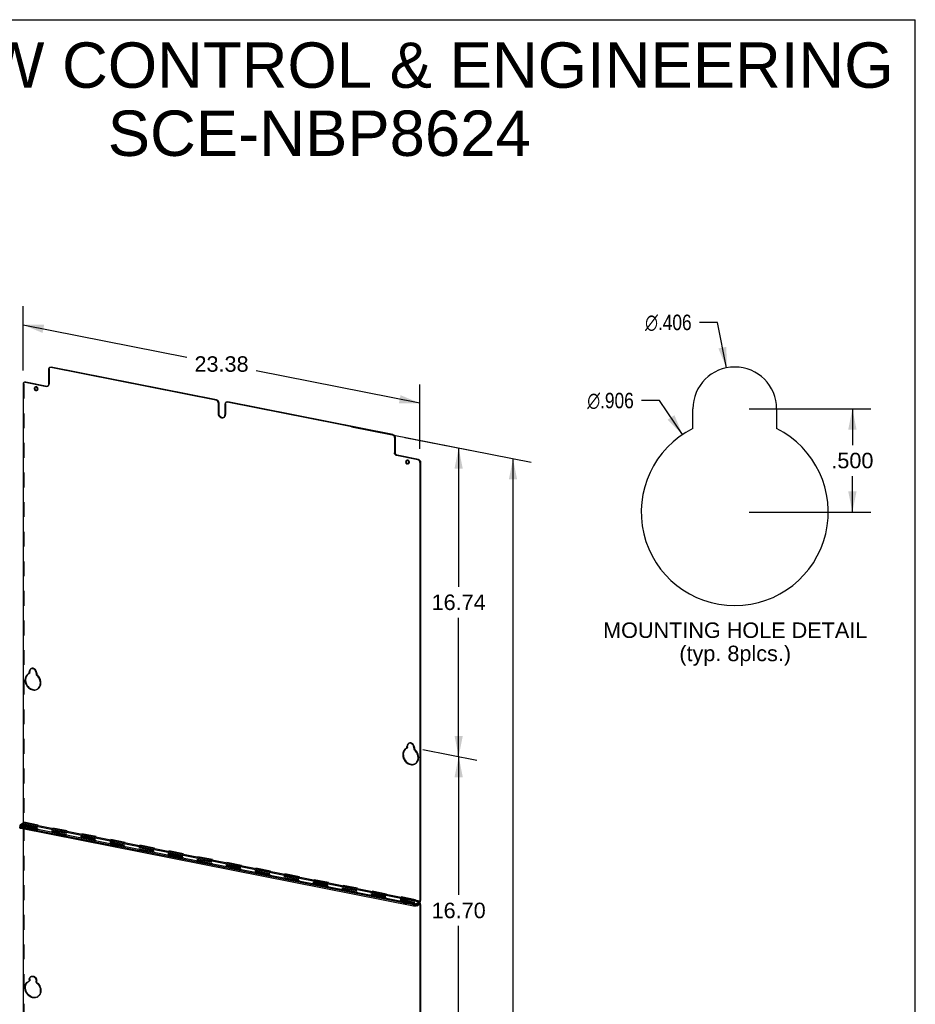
# Model space of a CAD drawing. Header units: inches. Extents: x 0 to 89, y 0 to 116.
# Tile 5 of 5: x 44 to 89, y 66 to 116. Entities that reach past the tile are written whole.
import ezdxf

# ---------------------------------------------------------------- set-up
doc = ezdxf.new("R2010")
doc.units = ezdxf.units.IN
doc.header["$LTSCALE"] = 7.547758
doc.header["$MEASUREMENT"] = 0
doc.linetypes.add('HIDDEN', pattern=[0.2, 0.1, -0.1])
doc.layers.get('0').update_dxf_attribs({"linetype": 'CONTINUOUS'})
doc.layers.add('DEFAULT_2', color=8, linetype='HIDDEN')
doc.layers.add('DIMENSIONS', color=7, linetype='CONTINUOUS')
doc.styles.get("Standard").update_dxf_attribs({"font": 'arial.ttf'})
doc.styles.add('TEXTSTYLE_1', font='gdt', dxfattribs={"width": 0.8})
doc.dimstyles.new('DIMSTYLE_1', dxfattribs={"dimtxt": 0.789474, "dimasz": 1.052632, "dimexe": 0.09, "dimexo": 0.07, "dimgap": 0.0375, "dimtad": 0, "dimtih": 1, "dimtoh": 1, "dimdec": 3, "dimlfac": 0.095, "dimzin": 4, "dimdsep": 46, "dimtxsty": 'Standard', "dimblk": '_FILLED', "dimblk1": '_FILLED', "dimblk2": '_FILLED', "dimcen": 0.09, "dimadec": 3, "dimazin": 1, "dimtfac": 1, "dimtdec": 3, "dimtofl": 0, "dimtmove": 0, "dimatfit": 3, "dimldrblk": '_FILLED', "dimfxl": 0, "dimtolj": 1, "dimtzin": 4, "dimarcsym": 0})
doc.dimstyles.new('DIMSTYLE_2', dxfattribs={"dimtxt": 0.789474, "dimasz": 1.052632, "dimexe": 0.09, "dimexo": 0.07, "dimgap": 0.09, "dimtad": 0, "dimtih": 1, "dimtoh": 1, "dimdec": 3, "dimlfac": 0.095, "dimzin": 4, "dimdsep": 46, "dimtxsty": 'Standard', "dimblk": '_FILLED', "dimblk1": '_FILLED', "dimblk2": '_FILLED', "dimcen": 0.09, "dimadec": 3, "dimazin": 1, "dimtfac": 1, "dimtdec": 3, "dimtofl": 0, "dimtmove": 0, "dimatfit": 1, "dimldrblk": '_FILLED', "dimfxl": 0, "dimtolj": 1, "dimtzin": 4, "dimarcsym": 0})
doc.dimstyles.new('DIMSTYLE_3', dxfattribs={"dimtxt": 0.789474, "dimasz": 1.052632, "dimexe": 0.09, "dimexo": 0.07, "dimgap": 0.0375, "dimtad": 0, "dimtih": 1, "dimtoh": 1, "dimzin": 4, "dimdsep": 46, "dimtxsty": 'Standard', "dimblk": '_FILLED', "dimblk1": '_FILLED', "dimblk2": '_FILLED', "dimcen": 0.09, "dimadec": 3, "dimazin": 1, "dimtfac": 1, "dimtdec": 3, "dimtofl": 0, "dimtmove": 0, "dimatfit": 3, "dimldrblk": '_FILLED', "dimfxl": 0, "dimtolj": 1, "dimtzin": 4, "dimarcsym": 0})

# ---------------------------------------------------------------- blocks, each defined once
blk = doc.blocks.new('_FILLED')
at = {"color": 0, "linetype": 'ByBlock'}
blk.add_solid([(0, 0), (-1, 0.2), (-1, -0.2)], dxfattribs=at)
blk = doc.blocks.new('*D1')
at = {"layer": 'DIMENSIONS', "color": 2, "linetype": 'Continuous'}
for p, q in [((81, 95.941), (87.211, 95.941)), ((86.264, 95.941), (86.264, 94.099)), ((86.264, 90.678), (86.264, 92.52)), ((81, 90.678), (87.211, 90.678))]:
    blk.add_line(p, q, dxfattribs=at)
at = {"layer": 'DIMENSIONS', "color": 2, "linetype": 'Continuous', "xscale": 1.0526315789, "yscale": 1.0526315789, "zscale": 1.0526315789}
for p, rotation in [((86.264, 95.941), 90), ((86.264, 90.678), 270)]:
    blk.add_blockref('_FILLED', p, dxfattribs=dict(at, rotation=rotation))
at = {"layer": 'DIMENSIONS', "color": 2, "linetype": 'Continuous', "insert": (86.264, 93.704), "char_height": 0.7895, "width": 2.14537, "attachment_point": 2, "line_spacing_factor": 0.9}
blk.add_mtext('.500', dxfattribs=at)
blk = doc.blocks.new('*D2')
at = {"layer": 'DIMENSIONS', "color": 2, "linetype": 'Continuous'}
for p, q in [((79.378, 100.354), (78.457, 100.354)), ((79.843, 98.036), (79.378, 100.354))]:
    blk.add_line(p, q, dxfattribs=at)
at = {"layer": 'DIMENSIONS', "color": 2, "linetype": 'Continuous', "xscale": 1.0526315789, "yscale": 1.0526315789, "zscale": 1.0526315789, "rotation": 281.3363882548}
blk.add_blockref('_FILLED', (79.843, 98.036), dxfattribs=at)
at = {"layer": 'DIMENSIONS', "color": 2, "linetype": 'Continuous', "insert": (78.063, 100.749), "char_height": 0.78947, "width": 3.198, "attachment_point": 3, "line_spacing_factor": 0.9, "style": 'TEXTSTYLE_1'}
blk.add_mtext('{\\fgdt;n}\\fArial;.406', dxfattribs=at)
blk = doc.blocks.new('*D3')
at = {"layer": 'DIMENSIONS', "color": 2, "linetype": 'Continuous'}
for p, q in [((76.429, 96.37), (75.508, 96.37)), ((77.599, 94.633), (76.429, 96.37))]:
    blk.add_line(p, q, dxfattribs=at)
at = {"layer": 'DIMENSIONS', "color": 2, "linetype": 'Continuous', "xscale": 1.0526315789, "yscale": 1.0526315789, "zscale": 1.0526315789, "rotation": 303.9680842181}
blk.add_blockref('_FILLED', (77.599, 94.633), dxfattribs=at)
at = {"layer": 'DIMENSIONS', "color": 2, "linetype": 'Continuous', "insert": (75.113, 96.765), "char_height": 0.78947, "width": 3.198, "attachment_point": 3, "line_spacing_factor": 0.9, "style": 'TEXTSTYLE_1'}
blk.add_mtext('{\\fgdt;n}\\fArial;.906', dxfattribs=at)
blk = doc.blocks.new('*D11')
at = {"layer": 'DIMENSIONS', "color": 2, "linetype": 'Continuous'}
for p, q in [((64.358, 78.574), (67.109, 78.031)), ((66.18, 78.214), (66.18, 71.157)), ((66.18, 62.521), (66.18, 69.578)), ((64.358, 62.881), (67.109, 62.338))]:
    blk.add_line(p, q, dxfattribs=at)
at = {"layer": 'DIMENSIONS', "color": 2, "linetype": 'Continuous', "xscale": 1.0526315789, "yscale": 1.0526315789, "zscale": 1.0526315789}
for p, rotation in [((66.18, 78.214), 90), ((66.18, 62.521), 270)]:
    blk.add_blockref('_FILLED', p, dxfattribs=dict(at, rotation=rotation))
at = {"layer": 'DIMENSIONS', "color": 2, "linetype": 'Continuous', "insert": (66.18, 70.762), "char_height": 0.7895, "width": 2.75876, "attachment_point": 2, "line_spacing_factor": 0.9}
blk.add_mtext('16.70', dxfattribs=at)
blk = doc.blocks.new('*D13')
at = {"layer": 'DIMENSIONS', "color": 2, "linetype": 'Continuous'}
for p, q in [((60.713, 95.028), (69.881, 93.218)), ((68.952, 93.402), (68.952, 57.05)), ((68.952, 14.467), (68.952, 55.472)), ((60.644, 16.108), (69.881, 14.284))]:
    blk.add_line(p, q, dxfattribs=at)
at = {"layer": 'DIMENSIONS', "color": 2, "linetype": 'Continuous', "xscale": 1.0526315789, "yscale": 1.0526315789, "zscale": 1.0526315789}
for p, rotation in [((68.952, 93.402), 90), ((68.952, 14.467), 270)]:
    blk.add_blockref('_FILLED', p, dxfattribs=dict(at, rotation=rotation))
at = {"layer": 'DIMENSIONS', "color": 2, "linetype": 'Continuous', "insert": (68.952, 56.656), "char_height": 0.7895, "width": 2.75876, "attachment_point": 2, "line_spacing_factor": 0.9}
blk.add_mtext('84.00', dxfattribs=at)
blk = doc.blocks.new('*D15')
at = {"layer": 'DIMENSIONS', "color": 2, "linetype": 'Continuous'}
for p, q in [((63.438, 94.49), (67.109, 93.765)), ((66.18, 93.949), (66.18, 86.871)), ((66.18, 78.214), (66.18, 85.292)), ((64.358, 78.574), (67.109, 78.031))]:
    blk.add_line(p, q, dxfattribs=at)
at = {"layer": 'DIMENSIONS', "color": 2, "linetype": 'Continuous', "xscale": 1.0526315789, "yscale": 1.0526315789, "zscale": 1.0526315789}
for p, rotation in [((66.18, 93.949), 90), ((66.18, 78.214), 270)]:
    blk.add_blockref('_FILLED', p, dxfattribs=dict(at, rotation=rotation))
at = {"layer": 'DIMENSIONS', "color": 2, "linetype": 'Continuous', "insert": (66.18, 86.476), "char_height": 0.7895, "width": 2.75876, "attachment_point": 2, "line_spacing_factor": 0.9}
blk.add_mtext('16.74', dxfattribs=at)
blk = doc.blocks.new('*D16')
at = {"layer": 'DIMENSIONS', "color": 2, "linetype": 'Continuous'}
for p, q in [((43.964, 97.901), (43.964, 101.177)), ((43.964, 100.229), (52.311, 98.581)), ((64.207, 96.232), (55.859, 97.88)), ((64.207, 93.903), (64.207, 97.179))]:
    blk.add_line(p, q, dxfattribs=at)
at = {"layer": 'DIMENSIONS', "color": 2, "linetype": 'Continuous', "xscale": 1.0526315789, "yscale": 1.0526315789, "zscale": 1.0526315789}
for p, rotation in [((43.964, 100.229), 168.8297705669), ((64.207, 96.232), 348.8297705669)]:
    blk.add_blockref('_FILLED', p, dxfattribs=dict(at, rotation=rotation))
at = {"layer": 'DIMENSIONS', "color": 2, "linetype": 'Continuous', "insert": (54.085, 98.625), "char_height": 0.7895, "width": 2.75876, "attachment_point": 2, "line_spacing_factor": 0.9}
blk.add_mtext('23.38', dxfattribs=at)

msp = doc.modelspace()

# ---------------------------------------------------------------- linework, layer by layer
at = {"color": 7, "linetype": 'Continuous'}
for p, q in [((0, 115.7895), (89.4737, 115.7895)), ((89.4737, 0), (89.4737, 115.7895)), ((45.2627, 97.9618), (45.2627, 97.1866)), ((45.3108, 98.0499), (45.3073, 98.0479)), ((45.3295, 98.0572), (45.3108, 98.0499)), ((45.371, 98.0579), (45.401, 98.0757)), ((53.8013, 96.3932), (45.371, 98.0579)), ((43.9637, 97.2082), (43.9637, 74.8599)), ((44.0118, 97.2963), (44.0082, 97.2943)), ((44.0305, 97.3035), (44.0118, 97.2963)), ((44.0719, 97.3043), (44.1019, 97.322)), ((44.0719, 97.3043), (45.1545, 97.0905)), ((44.534, 96.9982), (44.5318, 96.9785)), ((44.5779, 97.0489), (44.5653, 97.0433)), ((44.5951, 97.0522), (44.5779, 97.0489)), ((44.6924, 96.9267), (44.6946, 96.9464)), ((45.1845, 97.1083), (45.1545, 97.0905)), ((45.176, 97.0887), (45.1545, 97.0905)), ((45.231, 97.1098), (45.2181, 97.1005)), ((44.6611, 96.8816), (44.6639, 96.8834)), ((53.8013, 96.3932), (53.8313, 96.411)), ((53.8228, 96.3866), (53.8013, 96.3932)), ((53.9095, 96.2544), (53.9073, 96.2781)), ((53.9095, 96.2544), (53.9395, 96.2722)), ((53.9095, 96.2544), (53.9095, 95.7141)), ((54.2611, 96.185), (54.2611, 95.6446)), ((54.3093, 96.2731), (54.3057, 96.2711)), ((54.328, 96.2803), (54.3093, 96.2731)), ((54.3694, 96.281), (54.3994, 96.2988)), ((62.7997, 94.6163), (54.3694, 96.281)), ((78.1263, 94.941), (78.1263, 95.9413)), ((82.4, 95.9413), (82.4, 94.941)), ((53.9395, 95.7318), (53.9095, 95.7141)), ((53.9095, 95.7141), (53.9123, 95.6799)), ((54.1888, 95.5047), (54.1983, 95.511)), ((62.7997, 94.6163), (62.8297, 94.6341)), ((62.8212, 94.6097), (62.7997, 94.6163)), ((62.908, 94.4775), (62.9058, 94.5013)), ((62.908, 94.4775), (62.938, 94.4953)), ((62.908, 94.4775), (62.908, 93.7023)), ((62.938, 93.72), (62.908, 93.7023)), ((63.0462, 93.5812), (63.0162, 93.5634)), ((64.0988, 93.3497), (63.0162, 93.5634)), ((63.4783, 93.2574), (63.4761, 93.2377)), ((63.5222, 93.3081), (63.5096, 93.3025)), ((63.5394, 93.3113), (63.5222, 93.3081)), ((63.6054, 93.1407), (63.6082, 93.1425)), ((63.6367, 93.1859), (63.6389, 93.2055)), ((64.0988, 93.3497), (64.1288, 93.3674)), ((64.1203, 93.343), (64.0988, 93.3497)), ((64.207, 93.2108), (64.2048, 93.2346)), ((64.207, 93.2108), (64.237, 93.2286)), ((64.207, 93.2108), (64.207, 70.8626)), ((44.2643, 82.4467), (44.22, 82.4248)), ((44.2643, 82.4467), (44.2943, 82.4645)), ((44.2778, 82.5727), (44.275, 82.5396)), ((44.305, 82.5574), (44.275, 82.5396)), ((44.275, 82.4674), (44.275, 82.5396)), ((44.275, 82.4674), (44.305, 82.4851)), ((44.3629, 82.6875), (44.3474, 82.6795)), ((44.6266, 82.4702), (44.6266, 82.3979)), ((44.668, 81.6377), (44.6817, 81.6454)), ((63.632, 78.8825), (63.6164, 78.8746)), ((63.5334, 78.6417), (63.489, 78.6198)), ((63.5334, 78.6417), (63.5634, 78.6595)), ((63.5469, 78.7677), (63.5441, 78.7347)), ((63.5741, 78.7524), (63.5441, 78.7347)), ((63.5441, 78.6624), (63.5441, 78.7347)), ((63.5441, 78.6624), (63.5741, 78.6802)), ((63.8957, 78.6652), (63.8957, 78.593)), ((63.937, 77.8327), (63.9507, 77.8404)), ((43.9637, 74.8599), (64.207, 70.8626)), ((43.9377, 74.7957), (43.8062, 74.7178)), ((43.8153, 74.6704), (43.8317, 74.6644)), ((43.8317, 74.5516), (43.8153, 74.5576)), ((43.8317, 74.6644), (43.8519, 74.6594)), ((43.8519, 74.5466), (43.8317, 74.5516)), ((43.8519, 74.5466), (43.8519, 74.6594)), ((63.8788, 70.7048), (43.8519, 74.6594)), ((63.8788, 70.592), (43.8519, 74.5466)), ((43.9377, 74.7957), (64.181, 70.7983)), ((43.9637, 74.5245), (43.9637, 61.9984)), ((44.5172, 74.5859), (44.4962, 74.5856)), ((63.4615, 70.845), (63.4405, 70.8448)), ((64.181, 70.7983), (64.0495, 70.7204)), ((64.181, 70.6855), (64.181, 70.7983)), ((64.237, 70.8803), (64.207, 70.8626)), ((63.8788, 70.592), (63.8788, 70.7048)), ((64.0495, 70.6076), (64.0495, 70.7204)), ((64.0495, 70.6076), (64.181, 70.6855)), ((64.1451, 70.6643), (64.207, 70.6521)), ((64.1879, 70.6878), (64.181, 70.6855)), ((64.1911, 70.6877), (64.1879, 70.6878)), ((64.237, 70.6699), (64.207, 70.6521)), ((64.207, 70.6521), (64.207, 58.001)), ((44.275, 66.8468), (44.2786, 66.884)), ((44.305, 66.8646), (44.275, 66.8468)), ((44.275, 66.8468), (44.275, 66.7745)), ((44.275, 66.7745), (44.305, 66.7923)), ((44.2786, 66.884), (44.2884, 66.9171)), ((44.2884, 66.9171), (44.3047, 66.9468)), ((44.3474, 66.9866), (44.3532, 66.9899)), ((44.22, 66.7319), (44.2616, 66.7525)), ((44.2812, 66.7641), (44.2916, 66.7702)), ((44.6266, 66.7051), (44.6266, 66.7773)), ((44.6817, 65.9525), (44.6371, 65.9309)), ((44.7788, 66.0439), (44.7389, 65.9966))]:
    msp.add_line(p, q, dxfattribs=at)
at = {"color": 3, "linetype": 'Continuous'}
for p, q in [((45.3373, 98.0657), (45.3408, 98.0677)), ((45.3795, 98.0775), (45.401, 98.0757)), ((53.8313, 96.411), (45.401, 98.0757)), ((44.0382, 97.3121), (44.0418, 97.3141)), ((44.0804, 97.3239), (44.1019, 97.322)), ((44.1019, 97.322), (45.1845, 97.1083)), ((44.564, 97.016), (44.5618, 96.9963)), ((44.5698, 96.9564), (44.5796, 96.9378)), ((53.9395, 96.2722), (53.9395, 95.7318)), ((54.3357, 96.2888), (54.3393, 96.2908)), ((54.3779, 96.3006), (54.3994, 96.2988)), ((62.8297, 94.6341), (54.3994, 96.2988)), ((53.9395, 95.7318), (53.9423, 95.6977)), ((62.938, 94.4953), (62.938, 93.72)), ((62.938, 93.72), (62.9402, 93.6963)), ((63.0247, 93.5878), (63.0462, 93.5812)), ((64.1288, 93.3674), (63.0462, 93.5812)), ((63.5083, 93.2751), (63.5061, 93.2555)), ((63.5141, 93.2155), (63.5239, 93.1969)), ((64.237, 93.2286), (64.237, 70.8803)), ((44.2006, 82.4062), (44.1636, 82.3658)), ((44.305, 82.4851), (44.305, 82.5574)), ((44.6479, 81.6348), (44.6941, 81.6539)), ((63.4697, 78.6012), (63.4327, 78.5609)), ((63.5741, 78.6802), (63.5741, 78.7524)), ((63.9169, 77.8298), (63.9632, 77.8489)), ((43.8024, 74.6211), (43.7937, 74.6289)), ((43.8519, 74.603), (43.8317, 74.608)), ((63.8788, 70.6484), (43.8519, 74.603)), ((44.5102, 74.5933), (44.4892, 74.5931)), ((63.4545, 70.8525), (63.4335, 70.8522)), ((64.2367, 70.8698), (64.237, 70.8803)), ((64.181, 70.7419), (64.0495, 70.664)), ((64.181, 70.7419), (64.1865, 70.7457)), ((64.2121, 70.7426), (64.2027, 70.7466)), ((64.2121, 70.7781), (64.2165, 70.7869)), ((64.237, 70.6699), (64.2359, 70.6901)), ((64.237, 70.6699), (64.237, 58.0188)), ((44.305, 66.8646), (44.3086, 66.9017)), ((44.305, 66.8646), (44.305, 66.7923)), ((44.3086, 66.9017), (44.3184, 66.9349)), ((44.1515, 66.6561), (44.1909, 66.704)), ((44.1909, 66.704), (44.2333, 66.7385))]:
    msp.add_line(p, q, dxfattribs=at)
at = {"color": 7, "linetype": 'Continuous'}
for points in [[(45.3073, 98.0479), (45.2944, 98.0386), (45.281, 98.0234), (45.2709, 98.0052), (45.2649, 97.9847), (45.2627, 97.9618)], [(45.371, 98.0579), (45.3495, 98.0598), (45.3295, 98.0572)], [(44.0082, 97.2943), (43.9954, 97.285), (43.982, 97.2698), (43.9719, 97.2515), (43.9659, 97.2311), (43.9637, 97.2082)], [(44.0719, 97.3043), (44.0504, 97.3061), (44.0305, 97.3035)], [(44.5318, 96.9785), (44.534, 96.958), (44.5398, 96.9386), (44.5496, 96.92)], [(44.5653, 97.0433), (44.5624, 97.0415), (44.5496, 97.03), (44.5398, 97.0153), (44.534, 96.9982)], [(44.5496, 96.92), (44.5624, 96.9034), (44.5779, 96.8899), (44.5951, 96.8799), (44.6132, 96.8742)], [(44.6946, 96.9464), (44.6924, 96.9669), (44.6865, 96.9863), (44.6768, 97.0049), (44.6639, 97.0215), (44.6485, 97.035), (44.6313, 97.045), (44.6132, 97.0507), (44.5951, 97.0522)], [(44.6639, 96.8834), (44.6768, 96.8949), (44.6865, 96.9096), (44.6924, 96.9267)], [(45.2181, 97.1005), (45.2146, 97.0985), (45.1959, 97.0913), (45.176, 97.0887)], [(45.2627, 97.1866), (45.2605, 97.1637), (45.2545, 97.1433), (45.2444, 97.125), (45.231, 97.1098)], [(44.6132, 96.8742), (44.6313, 96.8728), (44.6485, 96.876), (44.6611, 96.8816)], [(53.8778, 96.3437), (53.8614, 96.3615), (53.8427, 96.3761), (53.8228, 96.3866)], [(53.9073, 96.2781), (53.9013, 96.301), (53.8912, 96.3232), (53.8778, 96.3437)], [(54.3057, 96.2711), (54.2928, 96.2617), (54.2794, 96.2466), (54.2694, 96.2283), (54.2634, 96.2078), (54.2611, 96.185)], [(54.3694, 96.281), (54.3479, 96.2829), (54.328, 96.2803)], [(53.9123, 95.6799), (53.9201, 95.6467), (53.9331, 95.6141), (53.9507, 95.5833), (53.9724, 95.5556), (53.9974, 95.5315), (54.0252, 95.512), (54.0548, 95.4975), (54.0853, 95.4887), (54.1159, 95.4855), (54.1454, 95.4883)], [(54.1454, 95.4883), (54.1732, 95.4968), (54.1888, 95.5047)], [(54.1983, 95.511), (54.22, 95.5301), (54.2375, 95.5539), (54.2505, 95.5815)], [(54.2505, 95.5815), (54.2583, 95.6116), (54.2611, 95.6446)], [(62.8763, 94.5668), (62.8598, 94.5846), (62.8411, 94.5992), (62.8212, 94.6097)], [(62.9058, 94.5013), (62.8997, 94.5241), (62.8897, 94.5463), (62.8763, 94.5668)], [(62.9162, 93.6557), (62.9102, 93.6785), (62.908, 93.7023)], [(62.9748, 93.5805), (62.9561, 93.5951), (62.9397, 93.6129), (62.9263, 93.6334), (62.9162, 93.6557)], [(63.0162, 93.5634), (62.9947, 93.5701), (62.9748, 93.5805)], [(63.4761, 93.2377), (63.4783, 93.2171), (63.4841, 93.1978), (63.4939, 93.1791)], [(63.5096, 93.3025), (63.5067, 93.3007), (63.4939, 93.2892), (63.4841, 93.2744), (63.4783, 93.2574)], [(63.4939, 93.1791), (63.5067, 93.1626), (63.5222, 93.1491), (63.5394, 93.1391), (63.5575, 93.1334)], [(63.6389, 93.2055), (63.6367, 93.2261), (63.6308, 93.2455), (63.6211, 93.2641), (63.6082, 93.2806), (63.5928, 93.2942), (63.5756, 93.3042), (63.5575, 93.3099), (63.5394, 93.3113)], [(63.5575, 93.1334), (63.5756, 93.1319), (63.5928, 93.1351), (63.6054, 93.1407)], [(63.6082, 93.1425), (63.6211, 93.154), (63.6308, 93.1688), (63.6367, 93.1859)], [(64.1753, 93.3001), (64.1589, 93.3179), (64.1402, 93.3325), (64.1203, 93.343)], [(64.2048, 93.2346), (64.1988, 93.2574), (64.1887, 93.2797), (64.1753, 93.3001)], [(44.1706, 82.3884), (44.1336, 82.3481), (44.1032, 82.3011), (44.0804, 82.2484), (44.0655, 82.1911), (44.0589, 82.1304), (44.0606, 82.0678), (44.0709, 82.0044), (44.0891, 81.9417), (44.1152, 81.881), (44.1485, 81.8235), (44.1883, 81.7707), (44.2337, 81.7234), (44.2838, 81.683), (44.3374, 81.65), (44.3935, 81.6254), (44.4508, 81.6094), (44.5081, 81.6027), (44.5642, 81.6052), (44.6179, 81.617), (44.668, 81.6377)], [(44.22, 82.4248), (44.2132, 82.4207), (44.1706, 82.3884)], [(44.2643, 82.4467), (44.2654, 82.4474), (44.2687, 82.4502), (44.2714, 82.4537), (44.2734, 82.4579), (44.2746, 82.4624), (44.275, 82.4674)], [(44.2986, 82.6303), (44.2856, 82.6028), (44.2778, 82.5727)], [(44.3474, 82.6795), (44.3378, 82.6733), (44.3161, 82.6541), (44.2986, 82.6303)], [(44.6266, 82.4702), (44.6238, 82.5044), (44.616, 82.5376), (44.603, 82.5702), (44.5855, 82.601), (44.5638, 82.6287), (44.5387, 82.6528), (44.5109, 82.6723), (44.4813, 82.6868), (44.4508, 82.6956), (44.4203, 82.6988), (44.3907, 82.696), (44.3629, 82.6875)], [(44.6266, 82.3979), (44.627, 82.3928), (44.6282, 82.3878), (44.6302, 82.3829), (44.6329, 82.3783), (44.6362, 82.3742), (44.6401, 82.3706)], [(44.7531, 81.7041), (44.7864, 81.7484), (44.8125, 81.7988), (44.8308, 81.8543), (44.841, 81.9137), (44.8427, 81.9757), (44.8361, 82.0389), (44.8212, 82.1021), (44.7984, 82.1638), (44.768, 82.2228), (44.731, 82.2777), (44.6884, 82.3268), (44.6401, 82.3706)], [(44.6817, 81.6454), (44.7133, 81.667), (44.7531, 81.7041)], [(63.6164, 78.8746), (63.6069, 78.8683), (63.5852, 78.8492), (63.5677, 78.8254)], [(63.8957, 78.6652), (63.8929, 78.6994), (63.8851, 78.7326), (63.8721, 78.7652), (63.8545, 78.796), (63.8328, 78.8237), (63.8078, 78.8478), (63.78, 78.8673), (63.7504, 78.8818), (63.7199, 78.8906), (63.6893, 78.8938), (63.6598, 78.891), (63.632, 78.8825)], [(63.4397, 78.5834), (63.4027, 78.5431), (63.3723, 78.4961), (63.3495, 78.4434), (63.3345, 78.3861), (63.328, 78.3255), (63.3297, 78.2628), (63.3399, 78.1994), (63.3582, 78.1367), (63.3843, 78.076), (63.4175, 78.0185), (63.4574, 77.9657), (63.5027, 77.9185), (63.5528, 77.878), (63.6065, 77.845), (63.6626, 77.8204), (63.7199, 77.8044), (63.7772, 77.7978), (63.8333, 77.8002), (63.8869, 77.812), (63.937, 77.8327)], [(63.489, 78.6198), (63.4822, 78.6157), (63.4397, 78.5834)], [(63.5334, 78.6417), (63.5345, 78.6424), (63.5378, 78.6452), (63.5404, 78.6488), (63.5424, 78.6529), (63.5436, 78.6574), (63.5441, 78.6624)], [(63.5677, 78.8254), (63.5547, 78.7978), (63.5469, 78.7677)], [(63.8957, 78.593), (63.8961, 78.5878), (63.8973, 78.5828), (63.8993, 78.5779), (63.902, 78.5733), (63.9052, 78.5692), (63.9091, 78.5656)], [(64.0222, 77.8991), (64.0554, 77.9435), (64.0816, 77.9938), (64.0998, 78.0494), (64.11, 78.1087), (64.1118, 78.1707), (64.1052, 78.2339), (64.0902, 78.2971), (64.0675, 78.3589), (64.0371, 78.4178), (64, 78.4728), (63.9575, 78.5218), (63.9091, 78.5656)], [(63.9507, 77.8404), (63.9824, 77.862), (64.0222, 77.8991)], [(43.9637, 74.8599), (43.9631, 74.8499), (43.9617, 74.84), (43.9593, 74.8302), (43.9561, 74.8209), (43.9521, 74.8125), (43.9476, 74.8053), (43.9428, 74.7997), (43.9377, 74.7957)], [(43.8062, 74.7178), (43.796, 74.71), (43.7905, 74.702), (43.7895, 74.6964)], [(43.7895, 74.6964), (43.7898, 74.6936), (43.7937, 74.6853), (43.8024, 74.6775), (43.8153, 74.6704)], [(43.8153, 74.5576), (43.8024, 74.5647), (43.7937, 74.5726), (43.7898, 74.5808), (43.7895, 74.5836)], [(44.4092, 74.6177), (44.4094, 74.6201), (44.4133, 74.6269), (44.4218, 74.6337)], [(44.4157, 74.6059), (44.4103, 74.6129), (44.4092, 74.6177)], [(44.4962, 74.5856), (44.4755, 74.5869), (44.4562, 74.5898), (44.4392, 74.5941), (44.4256, 74.5996), (44.4157, 74.6059)], [(44.4218, 74.6337), (44.4347, 74.6396), (44.4502, 74.6442), (44.4689, 74.6476), (44.4892, 74.6494), (44.5102, 74.6497), (44.5309, 74.6484), (44.5501, 74.6455), (44.5671, 74.6412), (44.5808, 74.6357), (44.5907, 74.6294), (44.596, 74.6224), (44.5972, 74.6177)], [(44.5561, 74.5911), (44.5375, 74.5878), (44.5172, 74.5859)], [(44.5846, 74.6016), (44.5717, 74.5957), (44.5561, 74.5911)], [(44.5972, 74.6177), (44.5969, 74.6152), (44.5931, 74.6084), (44.5846, 74.6016)], [(63.3535, 70.8768), (63.3538, 70.8792), (63.3576, 70.8861), (63.3661, 70.8929)], [(63.36, 70.8651), (63.3546, 70.872), (63.3535, 70.8768)], [(63.4405, 70.8448), (63.4198, 70.8461), (63.4005, 70.849), (63.3836, 70.8532), (63.3699, 70.8587), (63.36, 70.8651)], [(63.3661, 70.8929), (63.379, 70.8988), (63.3945, 70.9034), (63.4132, 70.9067), (63.4335, 70.9086), (63.4545, 70.9088), (63.4752, 70.9075), (63.4944, 70.9046), (63.5114, 70.9004), (63.5251, 70.8949), (63.535, 70.8886), (63.5404, 70.8816), (63.5415, 70.8768)], [(63.5004, 70.8502), (63.4818, 70.8469), (63.4615, 70.845)], [(63.5289, 70.8607), (63.516, 70.8548), (63.5004, 70.8502)], [(63.5415, 70.8768), (63.5412, 70.8744), (63.5374, 70.8675), (63.5289, 70.8607)], [(64.181, 70.7983), (64.1862, 70.8024), (64.191, 70.8079), (64.1955, 70.8151), (64.1994, 70.8235), (64.2026, 70.8328), (64.205, 70.8427), (64.2065, 70.8525), (64.207, 70.8626)], [(63.8788, 70.7048), (63.9015, 70.7013), (63.9249, 70.6994), (63.9494, 70.6991), (63.9736, 70.7005), (63.9965, 70.7035), (64.0174, 70.7079), (64.0349, 70.7135), (64.0495, 70.7204)], [(64.0495, 70.6076), (64.0349, 70.6007), (64.0174, 70.5951), (63.9965, 70.5907), (63.9736, 70.5877), (63.9494, 70.5864), (63.9249, 70.5866), (63.9015, 70.5885), (63.8788, 70.592)], [(64.1994, 70.682), (64.194, 70.6867), (64.1911, 70.6877)], [(64.207, 70.6521), (64.206, 70.6645), (64.2035, 70.6745), (64.1994, 70.682)], [(44.3047, 66.9468), (44.3265, 66.9715), (44.3474, 66.9866)], [(44.3532, 66.9899), (44.3835, 67.0016), (44.4165, 67.0058)], [(44.4165, 67.0058), (44.4508, 67.0028), (44.4851, 66.9923), (44.5181, 66.975), (44.5484, 66.9513), (44.5751, 66.9224), (44.5969, 66.8891), (44.6132, 66.853), (44.623, 66.8159), (44.6266, 66.7773)], [(44.6371, 65.9309), (44.5779, 65.9144), (44.5152, 65.9097), (44.4508, 65.9165), (44.3864, 65.9352), (44.3237, 65.9646), (44.2645, 66.0045), (44.2103, 66.0534), (44.1627, 66.1103), (44.1228, 66.1734), (44.092, 66.2412), (44.0708, 66.3116), (44.06, 66.3829), (44.0597, 66.4531), (44.0702, 66.5202), (44.0909, 66.5826), (44.1215, 66.6384), (44.1609, 66.6862)], [(44.1609, 66.6862), (44.2074, 66.724), (44.22, 66.7319)], [(44.2616, 66.7525), (44.2654, 66.7546), (44.2687, 66.7573), (44.2714, 66.7609), (44.2734, 66.765), (44.2746, 66.7695), (44.275, 66.7745)], [(44.6266, 66.7051), (44.627, 66.6999), (44.6282, 66.6949), (44.6302, 66.69), (44.6329, 66.6854), (44.6362, 66.6813), (44.6401, 66.6777)], [(44.6401, 66.6777), (44.6942, 66.6279), (44.7408, 66.5717), (44.7801, 66.5083), (44.8107, 66.4405), (44.8314, 66.3699), (44.8419, 66.2986), (44.8416, 66.2286), (44.8308, 66.1615), (44.8096, 66.0995), (44.7788, 66.0439)], [(44.7389, 65.9966), (44.6913, 65.9584), (44.6817, 65.9525)]]:
    msp.add_lwpolyline(points, dxfattribs=at)
at = {"color": 3, "linetype": 'Continuous'}
for points in [[(45.3408, 98.0677), (45.3595, 98.0749), (45.3795, 98.0775)], [(44.0418, 97.3141), (44.0605, 97.3213), (44.0804, 97.3239)], [(44.5618, 96.9963), (44.564, 96.9758), (44.5698, 96.9564)], [(44.5816, 97.0496), (44.5796, 97.0478), (44.5698, 97.033), (44.564, 97.016)], [(44.5796, 96.9378), (44.5924, 96.9212), (44.6079, 96.9077)], [(44.6079, 96.9077), (44.6251, 96.8977), (44.6432, 96.892), (44.6613, 96.8905), (44.6747, 96.8931)], [(45.1845, 97.1083), (45.206, 97.1064), (45.2259, 97.109)], [(53.8313, 96.411), (53.8528, 96.4043), (53.8727, 96.3939)], [(53.8727, 96.3939), (53.8914, 96.3793), (53.9078, 96.3615), (53.9212, 96.341), (53.9313, 96.3187)], [(53.9313, 96.3187), (53.9373, 96.2959), (53.9395, 96.2722)], [(54.3393, 96.2908), (54.358, 96.298), (54.3779, 96.3006)], [(53.9423, 95.6977), (53.9501, 95.6645), (53.9631, 95.6318)], [(53.9631, 95.6318), (53.9807, 95.6011), (54.0024, 95.5733), (54.0274, 95.5493), (54.0552, 95.5298), (54.0848, 95.5153), (54.1153, 95.5064)], [(54.1153, 95.5064), (54.1459, 95.5032), (54.1754, 95.5061), (54.2032, 95.5146)], [(62.8297, 94.6341), (62.8512, 94.6275), (62.8711, 94.617)], [(62.8711, 94.617), (62.8898, 94.6024), (62.9063, 94.5846), (62.9197, 94.5641), (62.9297, 94.5419)], [(62.9297, 94.5419), (62.9358, 94.519), (62.938, 94.4953)], [(62.9402, 93.6963), (62.9462, 93.6734), (62.9563, 93.6512), (62.9697, 93.6307)], [(62.9697, 93.6307), (62.9861, 93.6129), (63.0048, 93.5983), (63.0247, 93.5878)], [(63.5061, 93.2555), (63.5083, 93.2349), (63.5141, 93.2155)], [(63.5259, 93.3088), (63.5239, 93.307), (63.5141, 93.2922), (63.5083, 93.2751)], [(63.5239, 93.1969), (63.5367, 93.1803), (63.5522, 93.1668)], [(63.5522, 93.1668), (63.5694, 93.1568), (63.5875, 93.1511), (63.6056, 93.1497), (63.619, 93.1522)], [(64.1288, 93.3674), (64.1503, 93.3608), (64.1702, 93.3503)], [(64.1702, 93.3503), (64.1889, 93.3357), (64.2053, 93.3179), (64.2187, 93.2974), (64.2288, 93.2752)], [(64.2288, 93.2752), (64.2348, 93.2524), (64.237, 93.2286)], [(44.1636, 82.3658), (44.1332, 82.3189), (44.1104, 82.2661), (44.0955, 82.2089), (44.0889, 82.1482), (44.0906, 82.0855), (44.1009, 82.0222), (44.1191, 81.9594), (44.1452, 81.8987), (44.1785, 81.8413), (44.2183, 81.7885), (44.2637, 81.7412), (44.3138, 81.7008), (44.3674, 81.6678), (44.4235, 81.6431), (44.4808, 81.6272), (44.5381, 81.6205), (44.5942, 81.623), (44.6479, 81.6348)], [(44.305, 82.4851), (44.3046, 82.4802), (44.3034, 82.4756), (44.3014, 82.4715), (44.2987, 82.468), (44.2954, 82.4652), (44.2943, 82.4645)], [(44.3156, 82.6206), (44.3078, 82.5905), (44.305, 82.5574)], [(44.3642, 82.6879), (44.3461, 82.6719), (44.3286, 82.6481), (44.3156, 82.6206)], [(63.6333, 78.8829), (63.6152, 78.8669), (63.5977, 78.8431), (63.5847, 78.8156)], [(63.4327, 78.5609), (63.4023, 78.5139), (63.3795, 78.4612), (63.3645, 78.4039), (63.358, 78.3432), (63.3597, 78.2806), (63.3699, 78.2172), (63.3882, 78.1545), (63.4143, 78.0938), (63.4475, 78.0363), (63.4874, 77.9835), (63.5327, 77.9362), (63.5828, 77.8958), (63.6365, 77.8628), (63.6926, 77.8382), (63.7499, 77.8222), (63.8072, 77.8155), (63.8633, 77.818), (63.9169, 77.8298)], [(63.5741, 78.6802), (63.5736, 78.6752), (63.5724, 78.6707), (63.5704, 78.6665), (63.5678, 78.663), (63.5645, 78.6602), (63.5634, 78.6595)], [(63.5847, 78.8156), (63.5769, 78.7855), (63.5741, 78.7524)], [(43.7895, 74.64), (43.7898, 74.6372), (43.7937, 74.6289)], [(43.8317, 74.608), (43.8153, 74.614), (43.8024, 74.6211)], [(44.4892, 74.5931), (44.4689, 74.5912), (44.459, 74.5894)], [(44.5473, 74.5895), (44.5309, 74.592), (44.5102, 74.5933)], [(63.4335, 70.8522), (63.4132, 70.8503), (63.4034, 70.8486)], [(63.4916, 70.8487), (63.4752, 70.8511), (63.4545, 70.8525)], [(64.2165, 70.7869), (64.2206, 70.7962), (64.2243, 70.8061), (64.2276, 70.8163), (64.2304, 70.8268)], [(64.2304, 70.8268), (64.2327, 70.8375), (64.2346, 70.8484), (64.2359, 70.8592), (64.2367, 70.8698)], [(64.0495, 70.664), (64.0349, 70.6571), (64.0174, 70.6515), (63.9965, 70.6471), (63.9736, 70.6441), (63.9494, 70.6428), (63.9249, 70.643), (63.9015, 70.6449), (63.8788, 70.6484)], [(64.2027, 70.7466), (64.1921, 70.7464), (64.181, 70.7419)], [(64.1865, 70.7457), (64.1919, 70.7504), (64.1973, 70.7561), (64.2024, 70.7626), (64.2074, 70.77), (64.2121, 70.7781)], [(64.2359, 70.6901), (64.2327, 70.7076), (64.2275, 70.7227), (64.2206, 70.7346), (64.2121, 70.7426)], [(44.305, 66.7923), (44.3046, 66.7873), (44.3034, 66.7828), (44.3014, 66.7787), (44.2987, 66.7751), (44.2954, 66.7723), (44.2916, 66.7702)], [(44.3184, 66.9349), (44.3347, 66.9646), (44.3565, 66.9893), (44.362, 66.9933)], [(44.6079, 65.9322), (44.5452, 65.9275), (44.4808, 65.9343), (44.4164, 65.9529), (44.3537, 65.9824), (44.2945, 66.0223), (44.2403, 66.0712), (44.1927, 66.1281), (44.1528, 66.1912), (44.122, 66.2589), (44.1008, 66.3294), (44.09, 66.4007), (44.0897, 66.4709), (44.1002, 66.538), (44.1209, 66.6004), (44.1515, 66.6561)]]:
    msp.add_lwpolyline(points, dxfattribs=at)
at = {"color": 7, "linetype": 'Continuous'}
for centre, radius, start, end in [((80.2631, 95.9413), 2.1368, 0, 180), ((80.2631, 90.6781), 4.7684, 116.62336, 63.37664)]:
    msp.add_arc(centre, radius, start, end, dxfattribs=at)
at = {"layer": 'DEFAULT_2', "color": 8, "linetype": 'HIDDEN'}
for p, q in [((45.2627, 97.9618), (45.2927, 97.9796)), ((45.2927, 97.9796), (45.2927, 97.2044)), ((45.3072, 98.048), (45.3372, 98.0658)), ((43.9637, 97.2082), (43.9937, 97.2259)), ((43.9937, 97.2259), (43.9937, 74.8777)), ((44.0082, 97.2943), (44.0382, 97.3121)), ((44.5953, 97.0611), (44.5653, 97.0433)), ((44.5924, 97.0593), (44.5816, 97.0496)), ((44.5953, 97.0611), (44.5924, 97.0593)), ((45.2482, 97.1182), (45.2182, 97.1004)), ((45.2259, 97.109), (45.2446, 97.1163)), ((45.2446, 97.1163), (45.2481, 97.1182)), ((45.2927, 97.2044), (45.2627, 97.1866)), ((44.6911, 96.8994), (44.6611, 96.8816)), ((44.6747, 96.8931), (44.6785, 96.8938)), ((44.6785, 96.8938), (44.6911, 96.8994)), ((54.2611, 96.185), (54.2911, 96.2027)), ((54.2911, 96.2027), (54.2911, 95.6624)), ((54.3057, 96.2711), (54.3357, 96.2889)), ((54.2188, 95.5225), (54.1888, 95.5047)), ((54.2032, 95.5146), (54.2188, 95.5225)), ((54.2911, 95.6624), (54.2611, 95.6446)), ((63.5396, 93.3203), (63.5096, 93.3025)), ((63.5367, 93.3185), (63.5259, 93.3088)), ((63.5396, 93.3202), (63.5367, 93.3185)), ((63.6354, 93.1585), (63.6054, 93.1407)), ((63.619, 93.1522), (63.6228, 93.1529)), ((63.6228, 93.1529), (63.6354, 93.1585)), ((44.2432, 82.4384), (44.2006, 82.4062)), ((44.2499, 82.4426), (44.2199, 82.4248)), ((44.25, 82.4426), (44.2432, 82.4384)), ((44.2943, 82.4645), (44.25, 82.4426)), ((44.2616, 82.4453), (44.2643, 82.4467)), ((44.2813, 82.4567), (44.2916, 82.4631)), ((44.3773, 82.6974), (44.3473, 82.6796)), ((44.6566, 82.488), (44.6266, 82.4702)), ((44.6266, 82.3979), (44.6566, 82.4157)), ((44.6401, 82.3706), (44.6701, 82.3884)), ((44.6566, 82.488), (44.6566, 82.4157)), ((44.7117, 81.6631), (44.6817, 81.6453)), ((63.6464, 78.8924), (63.6164, 78.8746)), ((63.5122, 78.6334), (63.4697, 78.6012)), ((63.519, 78.6376), (63.489, 78.6199)), ((63.519, 78.6376), (63.5122, 78.6334)), ((63.5634, 78.6595), (63.519, 78.6376)), ((63.5306, 78.6404), (63.5334, 78.6417)), ((63.5504, 78.6518), (63.5606, 78.6581)), ((63.9257, 78.683), (63.8957, 78.6652)), ((63.8957, 78.593), (63.9257, 78.6107)), ((63.9091, 78.5656), (63.9391, 78.5834)), ((63.9257, 78.683), (63.9257, 78.6107)), ((63.9808, 77.8581), (63.9508, 77.8404)), ((43.9937, 74.8777), (43.9637, 74.8599)), ((43.9937, 74.8777), (64.237, 70.8803)), ((43.7905, 74.6456), (43.7895, 74.64)), ((43.9377, 74.7393), (43.8062, 74.6614)), ((43.8062, 74.605), (43.8062, 74.7178)), ((43.8062, 74.605), (43.9377, 74.6829)), ((43.9377, 74.6829), (43.9377, 74.7957)), ((43.9377, 74.7393), (64.181, 70.7419)), ((43.9377, 74.6829), (64.181, 70.6855)), ((43.9477, 74.6851), (64.1911, 70.6877)), ((43.9594, 74.7439), (64.2027, 70.7466)), ((43.9937, 74.6672), (43.9637, 74.6494)), ((43.9637, 74.6494), (43.9637, 74.5245)), ((43.9637, 74.6494), (64.1451, 70.6643)), ((43.9937, 74.6672), (43.9937, 62.0161)), ((43.9937, 74.6672), (64.237, 70.6699)), ((44.4092, 74.5049), (44.4092, 74.6177)), ((44.4094, 74.5637), (44.4092, 74.5613)), ((44.4094, 74.5073), (44.4092, 74.5049)), ((44.4347, 74.5269), (44.4218, 74.521)), ((44.4892, 74.5367), (44.4689, 74.5348)), ((44.5102, 74.5369), (44.4892, 74.5367)), ((44.5972, 74.5049), (44.5972, 74.6177)), ((63.3535, 70.764), (63.3535, 70.8768)), ((63.3538, 70.8228), (63.3535, 70.8204)), ((63.4335, 70.7958), (63.4132, 70.7939)), ((63.4545, 70.7961), (63.4335, 70.7958)), ((63.5415, 70.764), (63.5415, 70.8768)), ((63.3538, 70.7664), (63.3535, 70.764)), ((63.379, 70.786), (63.3661, 70.7801)), ((44.3473, 66.9867), (44.3773, 67.0045)), ((44.362, 66.9933), (44.3774, 67.0044)), ((44.6566, 66.7951), (44.6266, 66.7773)), ((44.6566, 66.7228), (44.6566, 66.7951)), ((44.2199, 66.732), (44.2499, 66.7497)), ((44.2333, 66.7385), (44.2374, 66.7418)), ((44.2374, 66.7418), (44.25, 66.7496)), ((44.25, 66.7496), (44.2916, 66.7702)), ((44.2616, 66.7525), (44.2812, 66.7641)), ((44.6266, 66.7051), (44.6566, 66.7228)), ((44.6401, 66.6777), (44.6701, 66.6955)), ((44.6817, 65.9525), (44.7117, 65.9702))]:
    msp.add_line(p, q, dxfattribs=at)
for points in [[(45.2927, 97.9796), (45.2949, 98.0025), (45.3009, 98.0229), (45.311, 98.0412), (45.3244, 98.0564), (45.3373, 98.0657)], [(43.9937, 97.2259), (43.9959, 97.2488), (44.0019, 97.2693), (44.012, 97.2876), (44.0254, 97.3027), (44.0382, 97.3121)], [(44.7246, 96.9642), (44.7224, 96.9847), (44.7165, 97.0041), (44.7068, 97.0227), (44.6939, 97.0393), (44.6785, 97.0528), (44.6613, 97.0628), (44.6432, 97.0685), (44.6251, 97.0699), (44.6079, 97.0667), (44.5953, 97.0611)], [(44.6911, 96.8994), (44.6939, 96.9011), (44.7068, 96.9127), (44.7165, 96.9274), (44.7224, 96.9445), (44.7246, 96.9642)], [(45.2481, 97.1182), (45.261, 97.1276), (45.2744, 97.1427), (45.2845, 97.161), (45.2905, 97.1815), (45.2927, 97.2044)], [(54.2911, 96.2027), (54.2934, 96.2256), (54.2994, 96.246), (54.3094, 96.2643), (54.3228, 96.2795), (54.3357, 96.2888)], [(54.2188, 95.5225), (54.2283, 95.5287), (54.25, 95.5479), (54.2675, 95.5717), (54.2805, 95.5993), (54.2883, 95.6293), (54.2911, 95.6624)], [(63.6689, 93.2233), (63.6667, 93.2439), (63.6608, 93.2632), (63.6511, 93.2818), (63.6382, 93.2984), (63.6228, 93.3119), (63.6056, 93.3219), (63.5875, 93.3276), (63.5694, 93.3291), (63.5522, 93.3259), (63.5396, 93.3202)], [(63.6354, 93.1585), (63.6382, 93.1603), (63.6511, 93.1718), (63.6608, 93.1866), (63.6667, 93.2036), (63.6689, 93.2233)], [(44.3774, 82.6973), (44.3678, 82.6911), (44.3642, 82.6879)], [(44.6566, 82.488), (44.6538, 82.5221), (44.646, 82.5553), (44.633, 82.588), (44.6155, 82.6187), (44.5938, 82.6465), (44.5687, 82.6705), (44.5409, 82.69), (44.5113, 82.7045), (44.4808, 82.7134), (44.4503, 82.7166), (44.4207, 82.7138), (44.3929, 82.7053), (44.3774, 82.6973)], [(44.6701, 82.3884), (44.6662, 82.392), (44.6629, 82.3961), (44.6602, 82.4007), (44.6582, 82.4056), (44.657, 82.4106), (44.6566, 82.4157)], [(44.7117, 81.6631), (44.7433, 81.6848), (44.7831, 81.7219), (44.8164, 81.7662), (44.8425, 81.8166), (44.8608, 81.8721), (44.871, 81.9315), (44.8727, 81.9934), (44.8661, 82.0567), (44.8512, 82.1199), (44.8284, 82.1816), (44.798, 82.2406), (44.761, 82.2955), (44.7184, 82.3446), (44.6701, 82.3884)], [(44.6941, 81.6539), (44.698, 81.6555), (44.7117, 81.6631)], [(63.6464, 78.8923), (63.6369, 78.8861), (63.6333, 78.8829)], [(63.9257, 78.683), (63.9229, 78.7172), (63.9151, 78.7504), (63.9021, 78.783), (63.8845, 78.8138), (63.8628, 78.8415), (63.8378, 78.8656), (63.81, 78.8851), (63.7804, 78.8996), (63.7499, 78.9084), (63.7193, 78.9116), (63.6898, 78.9088), (63.662, 78.9003), (63.6464, 78.8923)], [(63.9391, 78.5834), (63.9352, 78.587), (63.932, 78.5911), (63.9293, 78.5957), (63.9273, 78.6006), (63.9261, 78.6056), (63.9257, 78.6107)], [(63.9807, 77.8582), (64.0124, 77.8798), (64.0522, 77.9169), (64.0854, 77.9612), (64.1116, 78.0116), (64.1298, 78.0671), (64.14, 78.1265), (64.1418, 78.1885), (64.1352, 78.2517), (64.1202, 78.3149), (64.0975, 78.3766), (64.0671, 78.4356), (64.03, 78.4905), (63.9875, 78.5396), (63.9391, 78.5834)], [(63.9632, 77.8489), (63.967, 77.8505), (63.9807, 77.8582)], [(43.9937, 74.8777), (43.9934, 74.8672), (43.9926, 74.8565), (43.9913, 74.8457), (43.9894, 74.8349), (43.9871, 74.8242), (43.9842, 74.8136), (43.981, 74.8034), (43.9773, 74.7936), (43.9732, 74.7842), (43.9688, 74.7755), (43.9641, 74.7674), (43.9591, 74.76), (43.9539, 74.7535), (43.9486, 74.7478), (43.9432, 74.7431), (43.9377, 74.7393)], [(43.7895, 74.5836), (43.7905, 74.5892), (43.796, 74.5972), (43.8062, 74.605)], [(43.8062, 74.6614), (43.796, 74.6536), (43.7905, 74.6456)], [(43.9377, 74.7393), (43.9488, 74.7437), (43.9594, 74.7439)], [(43.9377, 74.6829), (43.9446, 74.6852), (43.9477, 74.685)], [(43.9477, 74.685), (43.9507, 74.6841), (43.956, 74.6794), (43.9602, 74.6718), (43.9627, 74.6619), (43.9637, 74.6494)], [(43.9594, 74.7439), (43.9688, 74.7399), (43.9773, 74.7319), (43.9842, 74.7201), (43.9894, 74.705), (43.9925, 74.6874), (43.9937, 74.6672)], [(44.4092, 74.5613), (44.4103, 74.5565), (44.4157, 74.5495)], [(44.4092, 74.5049), (44.4103, 74.5001), (44.4157, 74.4931), (44.4256, 74.4868), (44.4392, 74.4813), (44.4562, 74.4771), (44.4755, 74.4742), (44.4962, 74.4729), (44.5172, 74.4731), (44.5375, 74.475), (44.5561, 74.4783), (44.5717, 74.4829), (44.5846, 74.4888)], [(44.4218, 74.5773), (44.4133, 74.5706), (44.4094, 74.5637)], [(44.4218, 74.521), (44.4133, 74.5142), (44.4094, 74.5073)], [(44.5846, 74.5452), (44.5717, 74.5393), (44.5561, 74.5347), (44.5375, 74.5314), (44.5172, 74.5295), (44.4962, 74.5292), (44.4755, 74.5305), (44.4562, 74.5335), (44.4392, 74.5377), (44.4256, 74.5432), (44.4157, 74.5495)], [(44.459, 74.5894), (44.4502, 74.5878), (44.4347, 74.5832), (44.4218, 74.5773)], [(44.4689, 74.5348), (44.4502, 74.5315), (44.4347, 74.5269)], [(44.5501, 74.5327), (44.5309, 74.5356), (44.5102, 74.5369)], [(44.5907, 74.573), (44.5808, 74.5794), (44.5671, 74.5848), (44.5501, 74.5891), (44.5473, 74.5895)], [(44.5972, 74.5049), (44.596, 74.5097), (44.5907, 74.5166), (44.5808, 74.523), (44.5671, 74.5285), (44.5501, 74.5327)], [(44.5972, 74.5613), (44.5969, 74.5589), (44.5931, 74.552), (44.5846, 74.5452)], [(44.5846, 74.4888), (44.5931, 74.4956), (44.5969, 74.5025), (44.5972, 74.5049)], [(44.5907, 74.573), (44.596, 74.5661), (44.5972, 74.5613)], [(63.3535, 70.8204), (63.3546, 70.8156), (63.36, 70.8087)], [(63.3661, 70.8365), (63.3576, 70.8297), (63.3538, 70.8228)], [(63.5289, 70.8043), (63.516, 70.7984), (63.5004, 70.7939), (63.4818, 70.7905), (63.4615, 70.7886), (63.4405, 70.7884), (63.4198, 70.7897), (63.4005, 70.7926), (63.3836, 70.7969), (63.3699, 70.8023), (63.36, 70.8087)], [(63.4034, 70.8486), (63.3945, 70.847), (63.379, 70.8424), (63.3661, 70.8365)], [(63.4944, 70.7919), (63.4752, 70.7948), (63.4545, 70.7961)], [(63.535, 70.8322), (63.5251, 70.8385), (63.5114, 70.844), (63.4944, 70.8482), (63.4916, 70.8487)], [(63.5415, 70.8204), (63.5412, 70.818), (63.5374, 70.8111), (63.5289, 70.8043)], [(63.535, 70.8322), (63.5404, 70.8252), (63.5415, 70.8204)], [(63.3535, 70.764), (63.3546, 70.7593), (63.36, 70.7523), (63.3699, 70.7459), (63.3836, 70.7405), (63.4005, 70.7362), (63.4198, 70.7333), (63.4405, 70.732), (63.4615, 70.7323), (63.4818, 70.7341), (63.5004, 70.7375), (63.516, 70.7421), (63.5289, 70.748)], [(63.3661, 70.7801), (63.3576, 70.7733), (63.3538, 70.7664)], [(63.4132, 70.7939), (63.3945, 70.7906), (63.379, 70.786)], [(63.5415, 70.764), (63.5404, 70.7688), (63.535, 70.7758), (63.5251, 70.7821), (63.5114, 70.7876), (63.4944, 70.7919)], [(63.5289, 70.748), (63.5374, 70.7547), (63.5412, 70.7616), (63.5415, 70.764)], [(44.3774, 67.0044), (44.3832, 67.0076), (44.4135, 67.0194), (44.4465, 67.0236), (44.4808, 67.0206), (44.5151, 67.0101), (44.5481, 66.9928), (44.5784, 66.9691), (44.6051, 66.9402), (44.6269, 66.9069), (44.6432, 66.8708), (44.653, 66.8337), (44.6566, 66.7951)], [(44.6701, 66.6955), (44.6662, 66.6991), (44.6629, 66.7032), (44.6602, 66.7078), (44.6582, 66.7127), (44.657, 66.7177), (44.6566, 66.7228)], [(44.6701, 66.6955), (44.7242, 66.6456), (44.7708, 66.5895), (44.8101, 66.5261), (44.8407, 66.4582), (44.8614, 66.3877), (44.8719, 66.3164), (44.8716, 66.2463), (44.8608, 66.1793), (44.8396, 66.1172), (44.8088, 66.0617), (44.7689, 66.0143), (44.7213, 65.9762), (44.7117, 65.9703)], [(44.7117, 65.9703), (44.6671, 65.9487), (44.6079, 65.9322)]]:
    msp.add_lwpolyline(points, dxfattribs=at)

# ---------------------------------------------------------------- texts
at = {"layer": 'DIMENSIONS', "color": 2, "linetype": 'Continuous', "attachment_point": 2, "line_spacing_factor": 0.9}
for s, insert, char_height, width in [('SAGINAW CONTROL & ENGINEERING\\PSCE-NBP8624', (59.0691, 114.6318), 2.315789, 58.48875), ('MOUNTING HOLE DETAIL\\P(typ. 8plcs.)', (80.2866, 85.0525), 0.789474, 13.456271)]:
    msp.add_mtext(s, dxfattribs=dict(at, insert=insert, char_height=char_height, width=width))

# ---------------------------------------------------------------- dimensions: what is measured, and where the dimension line sits
at = {"layer": 'DIMENSIONS', "color": 2, "linetype": 'Continuous'}
for base, p1, p2, angle, dimstyle, picture, middle in [((64.207, 96.2319), (43.9501, 97.8319), (64.1934, 93.8345), 348.82977, 'DIMSTYLE_3', '*D16', (54.0734, 98.2262)), ((86.2635, 90.6781), (80.93, 95.9413), (80.93, 90.6781), 270, 'DIMSTYLE_1', '*D1', (86.286, 93.3053)), ((68.9517, 14.4673), (60.6432, 95.0284), (60.5744, 16.1078), 270, 'DIMSTYLE_3', '*D13', (68.9471, 56.2566)), ((66.18, 78.2142), (63.3678, 94.4903), (64.288, 78.5739), 270, 'DIMSTYLE_3', '*D15', (66.2136, 86.0771)), ((66.18, 78.2142), (64.288, 62.8811), (64.288, 78.5739), 90, 'DIMSTYLE_3', '*D11', (66.2136, 70.3633))]:
    dim = msp.add_linear_dim(base=base, p1=p1, p2=p2, angle=angle, dimstyle=dimstyle, dxfattribs=at)
    dim.commit()
    dim.dimension.update_dxf_attribs({"geometry": picture, "text_midpoint": middle, "dimtype": 160})
for p1, p2, picture, middle in [((79.8431, 98.0364), (80.6832, 93.8461), '*D2', (76.4636, 100.3545)), ((77.5989, 94.6328), (82.9274, 86.7234), '*D3', (73.5139, 96.3698))]:
    dim = msp.add_diameter_dim_2p(p1=p1, p2=p2, text='%%c<>', dimstyle='DIMSTYLE_2', override={"dimpost": '<>'}, dxfattribs=at)
    dim.commit()
    dim.dimension.update_dxf_attribs({"geometry": picture, "text_midpoint": middle, "dimtype": 163})

doc.saveas('drawing.dxf')
